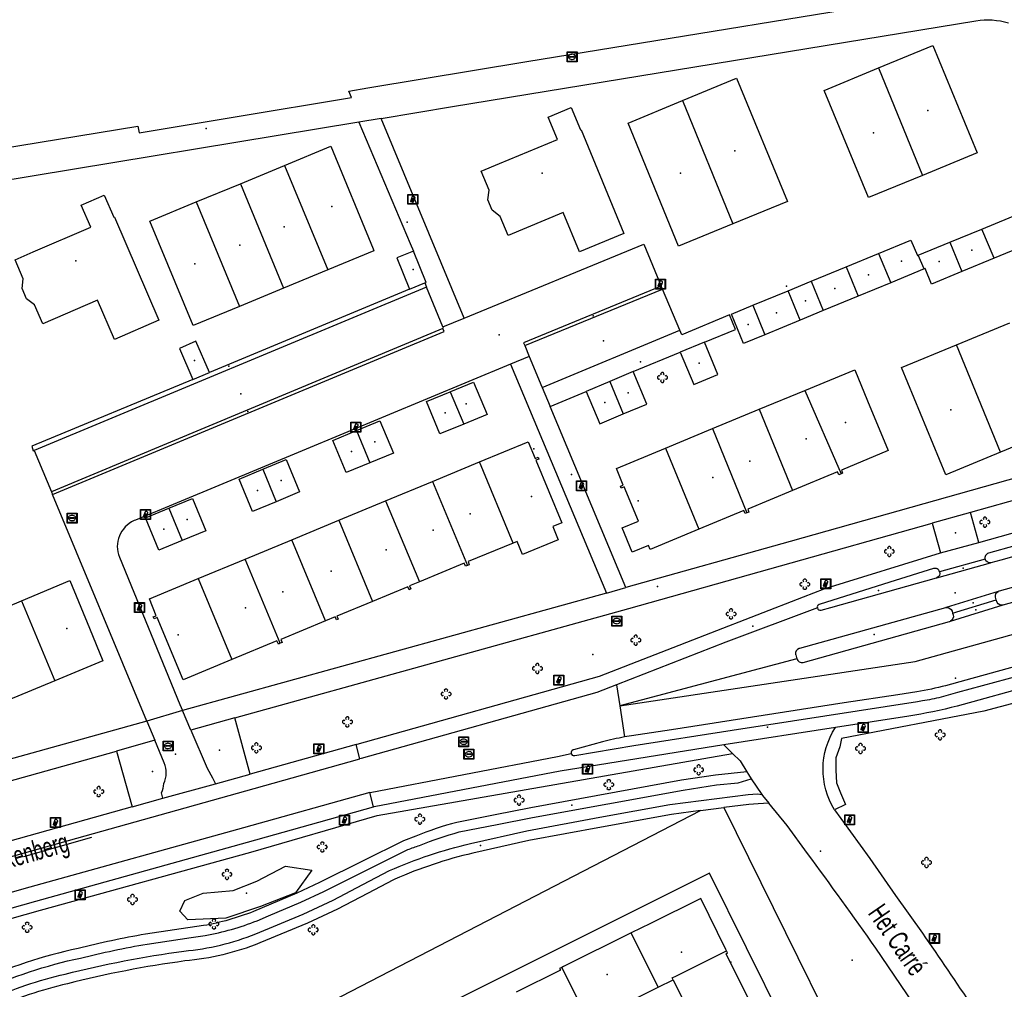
# Model space of a CAD drawing. Extents: x 172276 to 173295, y 451191 to 451841.
# Tile 12 of 15: x 172849 to 172948, y 451605 to 451702. Entities that reach past the tile are written whole.
import ezdxf
from ezdxf.enums import TextEntityAlignment as Align

# ---------------------------------------------------------------- set-up
doc = ezdxf.new("R2010")
doc.units = 0
doc.header["$LTSCALE"] = 0.001
for name, color, linetype in [('1', 1, 'CONTINUOUS'), ('1201', 242, 'CONTINUOUS'), ('2', 204, 'CONTINUOUS'), ('314', 1, 'CONTINUOUS'), ('316', 1, 'CONTINUOUS'), ('317', 1, 'CONTINUOUS'), ('320', 1, 'CONTINUOUS'), ('322', 1, 'CONTINUOUS'), ('324', 1, 'CONTINUOUS'), ('352', 1, 'CONTINUOUS'), ('357', 1, 'CONTINUOUS'), ('362', 1, 'CONTINUOUS'), ('363', 1, 'CONTINUOUS'), ('4', 1, 'CONTINUOUS'), ('401', 1, 'CONTINUOUS'), ('410', 1, 'CONTINUOUS'), ('479', 1, 'CONTINUOUS'), ('482', 1, 'CONTINUOUS'), ('5', 1, 'CONTINUOUS'), ('601', 1, 'CONTINUOUS'), ('603', 1, 'CONTINUOUS'), ('861', 255, 'CONTINUOUS'), ('885', 168, 'CONTINUOUS'), ('970', 1, 'CONTINUOUS')]:
    doc.layers.add(name, color=color, linetype=linetype)

# ---------------------------------------------------------------- blocks, each defined once
blk = doc.blocks.new('Boom', base_point=(172275.558, 451190.741115))
at = {"layer": '970'}
for points in [[(172275.308, 451190.866115), (172275.183, 451190.928615), (172275.058, 451190.803615), (172275.058, 451190.678615), (172275.183, 451190.553615), (172275.308, 451190.616115)], [(172275.683, 451190.991115), (172275.7455, 451191.116115), (172275.6205, 451191.241115), (172275.4955, 451191.241115), (172275.3705, 451191.116115), (172275.433, 451190.991115)], [(172275.433, 451190.491115), (172275.3705, 451190.366115), (172275.4955, 451190.241115), (172275.6205, 451190.241115), (172275.7455, 451190.366115), (172275.683, 451190.491115)], [(172275.808, 451190.616115), (172275.933, 451190.553615), (172276.058, 451190.678615), (172276.058, 451190.803615), (172275.933, 451190.928615), (172275.808, 451190.866115)]]:
    blk.add_lwpolyline(points, dxfattribs=at)
blk = doc.blocks.new('IMG-Lichtcel', base_point=(172275.558, 451190.741115))
at = {"layer": '861'}
blk.add_lwpolyline([(172275.058, 451191.241115), (172276.058, 451191.241115), (172276.058, 451190.241115), (172275.058, 451190.241115)], close=True, dxfattribs=at)
for points in [[(172275.116246, 451191.204829), (172275.995811, 451191.204829, -0.414214), (172276.017411, 451191.18323), (172276.017411, 451190.304126, -0.414214), (172275.995811, 451190.282526), (172275.116246, 451190.282526, -0.414214), (172275.094646, 451190.304126), (172275.094646, 451191.18323, -0.414214), (172275.116246, 451191.204829)], [(172275.576504, 451191.056399, 0.241315), (172275.503549, 451191.029279)], [(172275.744422, 451190.997348, 0.17849), (172275.576504, 451191.056399)], [(172275.785474, 451190.923551, 0.209406), (172275.744422, 451190.997348)]]:
    blk.add_lwpolyline(points, format="xyb", dxfattribs=at)
blk.add_lwpolyline([(172275.503549, 451191.029279), (172275.315617, 451190.52816), (172275.367833, 451190.508578), (172275.497856, 451190.855282), (172275.558774, 451190.832436), (172275.430713, 451190.490964), (172275.486124, 451190.470183), (172275.615593, 451190.815412), (172275.678971, 451190.791644), (172275.549141, 451190.445454), (172275.599144, 451190.426702), (172275.785474, 451190.923551)], dxfattribs=at)
blk = doc.blocks.new('IMG-Inspectie_of_rioolput', base_point=(172284.625957, 451203.642714))
at = {"layer": '885'}
blk.add_lwpolyline([(172284.125957, 451204.142714), (172285.125957, 451204.142714), (172285.125957, 451203.142714), (172284.125957, 451203.142714)], close=True, dxfattribs=at)
for points in [[(172284.184203, 451204.106428), (172285.063768, 451204.106428, -0.414214), (172285.085368, 451204.084828), (172285.085368, 451203.205724, -0.414214), (172285.063768, 451203.184125), (172284.184203, 451203.184125, -0.414214), (172284.162603, 451203.205724), (172284.162603, 451204.084828, -0.414214), (172284.184203, 451204.106428)], [(172284.281224, 451203.747662, 0.380426), (172284.349931, 451203.462449)], [(172284.61789, 451203.909185, 0.240218), (172284.281224, 451203.747662)], [(172284.349931, 451203.462449, 0.148452), (172284.638372, 451203.385575)], [(172284.432005, 451203.687351, 0.853344), (172284.432005, 451203.610458)], [(172284.957186, 451203.753367, 0.240191), (172284.61789, 451203.909185)], [(172284.638372, 451203.385575, 0.131742), (172284.893303, 451203.467035)], [(172284.810858, 451203.610458, 0.849746), (172284.810858, 451203.687351)], [(172284.893303, 451203.467035, 0.380426), (172284.957186, 451203.753367)]]:
    blk.add_lwpolyline(points, format="xyb", dxfattribs=at)
for points in [[(172284.432005, 451203.687351), (172284.810858, 451203.687351)], [(172284.810858, 451203.610458), (172284.432005, 451203.610458)]]:
    blk.add_lwpolyline(points, dxfattribs=at)

msp = doc.modelspace()

# ---------------------------------------------------------------- linework, layer by layer
at = {"layer": '1'}
for points in [[(172899.564, 451698.097), (172944.402, 451705.434)], [(172883.565, 451695.429), (172899.564, 451698.097)], [(172881.642, 451695.108), (172883.565, 451695.429)], [(172870.227, 451692.525), (172881.916, 451694.462)], [(172881.916, 451694.462), (172881.642, 451695.108)], [(172860.569, 451690.925), (172870.227, 451692.525)], [(172816.465, 451684.396), (172860.444, 451691.599)], [(172860.444, 451691.599), (172860.569, 451690.925)], [(172887.764, 451675.2), (172867.637, 451666.853)], [(172865.986, 451666.136), (172849.789, 451659.451)], [(172849.789, 451659.451), (172849.925, 451658.958)], [(172849.925, 451658.958), (172850.043, 451659.007)]]:
    msp.add_lwpolyline(points, dxfattribs=at)
at = {"layer": '1201'}
msp.add_lwpolyline([(172849.003869, 451618.214327), (172855.808869, 451620.135327)], dxfattribs=at)
at = {"layer": '2'}
for points in [[(172934.898958, 451697.43735), (172940.364, 451699.696)], [(172940.364, 451699.696), (172944.822, 451688.923)], [(172929.454, 451695.187), (172934.898958, 451697.43735)], [(172934.898958, 451697.43735), (172939.315023, 451686.64566)], [(172915.19953, 451694.1791), (172920.61, 451696.427)], [(172920.61, 451696.427), (172925.758, 451684.011)], [(172933.904, 451684.408), (172929.454, 451695.187)], [(172901.688989, 451692.504634), (172903.998, 451693.463)], [(172903.998, 451693.463), (172904.928, 451691.214)], [(172909.726, 451691.905), (172915.19953, 451694.1791)], [(172915.19953, 451694.1791), (172920.270269, 451681.768905)], [(172902.620961, 451690.257277), (172901.688989, 451692.504634)], [(172914.783, 451679.527), (172909.726, 451691.905)], [(172896.804, 451687.845), (172902.620961, 451690.257277)], [(172904.928, 451691.214), (172904.999, 451691.238)], [(172904.999, 451691.238), (172909.316, 451680.81)], [(172875.189, 451687.645), (172879.85, 451689.574)], [(172879.85, 451689.574), (172884.100295, 451679.273699)], [(172944.822, 451688.923), (172939.315023, 451686.64566)], [(172870.754, 451685.81), (172875.189, 451687.645)], [(172875.189, 451687.645), (172879.535, 451677.141)], [(172894.972, 451687.082), (172896.804, 451687.845)], [(172895.752, 451685.166), (172894.972, 451687.082)], [(172939.315023, 451686.64566), (172933.904, 451684.408)], [(172866.318, 451683.974), (172870.754, 451685.81)], [(172870.754, 451685.81), (172875.1, 451675.306)], [(172854.758047, 451683.658441), (172857.053, 451684.65)], [(172857.053, 451684.65), (172858.047, 451682.431)], [(172895.64, 451684.185), (172895.752, 451685.166)], [(172855.707966, 451681.43272), (172854.758047, 451683.658441)], [(172861.657, 451682.045), (172866.318, 451683.974)], [(172866.318, 451683.974), (172870.665, 451673.47)], [(172896.062, 451683.154), (172895.64, 451684.185)], [(172925.758, 451684.011), (172920.270269, 451681.768905)], [(172945.302, 451681.257), (172950.793, 451683.522)], [(172858.047, 451682.431), (172858.086, 451682.45)], [(172858.086, 451682.45), (172862.557, 451672.083)], [(172896.862, 451682.512), (172896.062, 451683.154)], [(172897.657, 451680.621), (172896.862, 451682.512)], [(172903.193, 451682.91), (172897.657, 451680.621)], [(172904.831, 451678.954), (172903.193, 451682.91)], [(172849.94, 451678.971), (172855.707966, 451681.43272)], [(172866.01, 451671.545), (172861.657, 451682.045)], [(172920.270269, 451681.768905), (172914.783, 451679.527)], [(172909.316, 451680.81), (172904.831, 451678.954)], [(172942.066, 451679.923), (172945.302, 451681.257)], [(172946.515184, 451678.31483), (172945.302, 451681.257)], [(172952.004, 451680.582), (172946.515184, 451678.31483)], [(172934.901, 451678.812), (172938.145, 451680.152)], [(172938.145, 451680.152), (172938.819, 451678.584)], [(172938.900593, 451678.617647), (172942.066, 451679.923)], [(172942.066, 451679.923), (172943.280113, 451676.978575)], [(172848.126, 451678.156), (172849.94, 451678.971)], [(172884.186, 451679.066), (172879.535, 451677.141)], [(172884.100295, 451679.273699), (172884.186, 451679.066)], [(172888.141, 451679.036), (172886.478, 451678.348)], [(172889.427, 451675.889), (172888.141, 451679.036)], [(172931.655621, 451677.472066), (172934.901, 451678.812)], [(172934.901, 451678.812), (172936.124477, 451675.849267)], [(172938.819, 451678.584), (172938.900593, 451678.617647)], [(172939.497166, 451677.239847), (172938.900593, 451678.617647)], [(172848.931, 451676.26), (172848.126, 451678.156)], [(172886.478, 451678.348), (172887.764, 451675.2)], [(172928.126201, 451676.014513), (172931.655621, 451677.472066)], [(172931.655621, 451677.472066), (172932.865729, 451674.505665)], [(172946.515184, 451678.31483), (172943.280113, 451676.978575)], [(172879.535, 451677.141), (172875.1, 451675.306)], [(172939.497166, 451677.239847), (172936.124477, 451675.849267)], [(172939.58, 451677.274), (172939.497166, 451677.239847)], [(172940.221, 451675.715), (172939.58, 451677.274)], [(172943.280113, 451676.978575), (172940.221, 451675.715)], [(172848.82, 451675.275), (172848.931, 451676.26)], [(172887.764, 451675.2), (172889.298527, 451675.835772)], [(172889.298527, 451675.835772), (172889.427, 451675.889)], [(172925.806235, 451675.056432), (172928.126201, 451676.014513)], [(172928.126201, 451676.014513), (172929.348402, 451673.055449)], [(172936.124477, 451675.849267), (172932.865729, 451674.505665)], [(172849.263, 451674.248), (172848.82, 451675.275)], [(172875.1, 451675.306), (172870.665, 451673.47)], [(172922.266207, 451673.594498), (172925.806235, 451675.056432)], [(172927.027741, 451672.098626), (172925.806235, 451675.056432)], [(172932.865729, 451674.505665), (172929.348402, 451673.055449)], [(172850.065, 451673.646), (172849.263, 451674.248)], [(172850.896, 451671.737), (172850.065, 451673.646)], [(172856.38, 451674.116), (172850.896, 451671.737)], [(172858.103, 451670.151), (172856.38, 451674.116)], [(172870.665, 451673.47), (172866.01, 451671.545)], [(172920.122, 451672.709), (172922.266207, 451673.594498)], [(172922.266207, 451673.594498), (172923.486, 451670.638)], [(172921.329, 451669.749), (172920.122, 451672.709)], [(172929.348402, 451673.055449), (172927.027741, 451672.098626)], [(172862.557, 451672.083), (172858.103, 451670.151)], [(172927.027741, 451672.098626), (172923.486, 451670.638)], [(172942.728239, 451669.614862), (172948.116, 451671.842)], [(172923.486, 451670.638), (172921.329, 451669.749)], [(172866.285, 451669.983), (172864.634, 451669.267)], [(172867.637, 451666.853), (172866.285, 451669.983)], [(172917.407, 451669.894), (172914.972, 451668.895)], [(172918.758, 451666.628), (172917.407, 451669.894)], [(172937.196, 451667.328), (172942.728239, 451669.614862)], [(172947.160344, 451658.831507), (172942.728239, 451669.614862)], [(172864.634, 451669.267), (172865.986, 451666.136)], [(172914.972, 451668.895), (172916.32, 451665.636)], [(172865.986, 451666.136), (172867.637, 451666.853)], [(172910.244, 451666.933), (172907.882372, 451665.932098)], [(172911.596, 451663.671), (172910.244, 451666.933)], [(172916.32, 451665.636), (172918.758, 451666.628)], [(172927.483, 451665.039), (172932.512, 451667.122)], [(172932.512, 451667.122), (172933.805254, 451664.005388)], [(172941.655, 451656.549), (172937.196, 451667.328)], [(172891.905757, 451664.927979), (172894.198, 451665.883)], [(172894.198, 451665.883), (172895.56, 451662.625)], [(172907.882372, 451665.932098), (172905.525, 451664.933)], [(172907.882372, 451665.932098), (172909.224329, 451662.672587)], [(172889.472, 451663.914), (172891.850849, 451664.905241)], [(172891.850849, 451664.905241), (172891.905757, 451664.927979)], [(172891.850849, 451664.905241), (172893.202241, 451661.651349)], [(172905.525, 451664.933), (172906.876, 451661.684)], [(172922.915, 451663.147), (172927.483, 451665.039)], [(172927.483, 451665.039), (172931.132, 451656.653)], [(172890.821, 451660.668), (172889.472, 451663.914)], [(172909.224329, 451662.672587), (172911.596, 451663.671)], [(172933.805254, 451664.005388), (172935.886, 451658.991)], [(172895.56, 451662.625), (172893.202241, 451661.651349)], [(172906.876, 451661.684), (172909.224329, 451662.672587)], [(172918.203, 451661.196), (172922.915, 451663.147)], [(172922.915, 451663.147), (172926.263, 451654.99)], [(172882.427497, 451661.007249), (172884.786, 451661.99)], [(172884.786, 451661.99), (172886.133, 451658.729)], [(172893.202241, 451661.651349), (172890.821, 451660.668)], [(172880.051, 451660.017), (172882.427497, 451661.007249)], [(172882.427497, 451661.007249), (172883.776331, 451657.757142)], [(172913.491, 451659.245), (172918.203, 451661.196)], [(172918.203, 451661.196), (172921.675, 451652.737)], [(172952.574, 451661.076), (172947.160344, 451658.831507)], [(172881.402, 451656.778), (172880.051, 451660.017)], [(172894.781, 451657.85), (172899.677, 451659.879)], [(172899.677, 451659.879), (172900.386, 451658.202)], [(172886.133, 451658.729), (172883.776331, 451657.757142)], [(172908.561, 451657.203), (172913.491, 451659.245)], [(172913.491, 451659.245), (172916.839, 451651.088)], [(172935.886, 451658.991), (172931.171, 451657.027)], [(172947.160344, 451658.831507), (172941.655, 451656.549)], [(172872.995912, 451657.120328), (172875.349, 451658.11)], [(172875.349, 451658.11), (172876.694, 451654.834)], [(172883.776331, 451657.757142), (172881.402, 451656.778)], [(172890.069, 451655.898), (172894.781, 451657.85)], [(172898.172, 451649.7), (172894.781, 451657.85)], [(172900.386, 451658.202), (172900.69, 451658.321)], [(172900.764, 451658.146), (172900.461, 451658.022)], [(172900.461, 451658.022), (172903.059, 451651.729)], [(172900.69, 451658.321), (172900.764, 451658.146)], [(172870.627, 451656.124), (172872.995912, 451657.120328)], [(172872.995912, 451657.120328), (172874.348696, 451653.857452)], [(172909.246, 451655.53), (172908.561, 451657.203)], [(172930.784, 451656.863), (172926.263, 451654.99)], [(172930.912, 451656.557), (172930.784, 451656.863)], [(172931.132, 451656.653), (172930.912, 451656.557)], [(172931.289, 451656.721), (172931.132, 451656.653)], [(172931.171, 451657.027), (172931.289, 451656.721)], [(172871.97, 451652.867), (172870.627, 451656.124)], [(172885.358, 451653.946), (172890.069, 451655.898)], [(172890.069, 451655.898), (172893.585, 451647.449)], [(172876.694, 451654.834), (172874.348696, 451653.857452)], [(172908.953, 451655.404), (172909.246, 451655.53)], [(172909.028, 451655.218), (172908.953, 451655.404)], [(172909.328, 451655.346), (172909.028, 451655.218)], [(172910.767, 451651.896), (172909.328, 451655.346)], [(172926.263, 451654.99), (172921.752, 451653.121)], [(172863.571989, 451653.218467), (172865.94, 451654.193)], [(172865.94, 451654.193), (172867.27, 451650.94)], [(172874.348696, 451653.857452), (172871.97, 451652.867)], [(172880.646, 451651.993), (172885.358, 451653.946)], [(172885.358, 451653.946), (172888.75, 451645.794)], [(172861.209, 451652.246), (172863.571989, 451653.218467)], [(172863.571989, 451653.218467), (172864.910158, 451649.971296)], [(172921.355, 451652.958), (172916.839, 451651.088)], [(172921.485, 451652.659), (172921.355, 451652.958)], [(172921.675, 451652.737), (172921.485, 451652.659)], [(172921.865, 451652.815), (172921.675, 451652.737)], [(172921.752, 451653.121), (172921.865, 451652.815)], [(172862.544, 451649), (172861.209, 451652.246)], [(172875.935, 451650.041), (172880.646, 451651.993)], [(172880.646, 451651.993), (172884.04, 451643.837)], [(172903.059, 451651.729), (172902.15, 451651.36)], [(172909.138, 451651.225), (172910.767, 451651.896)], [(172867.27, 451650.94), (172864.910158, 451649.971296)], [(172902.15, 451651.36), (172902.698, 451650.032)], [(172910.139, 451648.79), (172909.138, 451651.225)], [(172916.839, 451651.088), (172911.942, 451649.06)], [(172864.910158, 451649.971296), (172862.544, 451649)], [(172871.223, 451648.089), (172875.935, 451650.041)], [(172879.324, 451641.895), (172875.935, 451650.041)], [(172898.172, 451649.7), (172893.647, 451647.832)], [(172898.573, 451649.866), (172898.172, 451649.7)], [(172899.12, 451648.557), (172898.573, 451649.866)], [(172902.698, 451650.032), (172899.12, 451648.557)], [(172911.775, 451649.47), (172910.139, 451648.79)], [(172911.942, 451649.06), (172911.775, 451649.47)], [(172866.512, 451646.137), (172871.223, 451648.089)], [(172874.745, 451639.625), (172871.223, 451648.089)], [(172893.647, 451647.832), (172893.768, 451647.52)], [(172893.257, 451647.665), (172888.75, 451645.794)], [(172893.369, 451647.365), (172893.257, 451647.665)], [(172893.585, 451647.449), (172893.369, 451647.365)], [(172893.768, 451647.52), (172893.585, 451647.449)], [(172848.756755, 451643.898171), (172853.621, 451645.952)], [(172853.621, 451645.952), (172855.595, 451641.141)], [(172861.606, 451644.104), (172866.512, 451646.137)], [(172866.512, 451646.137), (172869.9, 451637.992)], [(172888.75, 451645.794), (172887.769, 451645.387)], [(172887.601, 451645.312), (172884.04, 451643.837)], [(172887.736, 451645.016), (172887.601, 451645.312)], [(172887.899, 451645.089), (172887.736, 451645.016)], [(172887.769, 451645.387), (172887.899, 451645.089)], [(172844.073771, 451641.920876), (172848.756755, 451643.898171)], [(172848.756755, 451643.898171), (172852.092725, 451635.864522)], [(172862.297, 451642.403), (172861.606, 451644.104)], [(172884.04, 451643.837), (172880.467, 451642.356)], [(172862.002, 451642.278), (172862.297, 451642.403)], [(172862.083, 451642.095), (172862.002, 451642.278)], [(172862.387, 451642.223), (172862.083, 451642.095)], [(172864.996, 451635.957), (172862.387, 451642.223)], [(172879.324, 451641.895), (172874.822, 451640.026)], [(172880.284, 451642.293), (172879.324, 451641.895)], [(172880.411, 451641.972), (172880.284, 451642.293)], [(172880.585, 451642.047), (172880.411, 451641.972)], [(172880.467, 451642.356), (172880.585, 451642.047)], [(172855.595, 451641.141), (172856.934, 451637.875)], [(172874.416, 451639.866), (172869.9, 451637.992)], [(172874.582, 451639.549), (172874.416, 451639.866)], [(172874.822, 451640.026), (172874.943, 451639.717)], [(172874.745, 451639.625), (172874.582, 451639.549)], [(172874.943, 451639.717), (172874.745, 451639.625)], [(172856.934, 451637.875), (172852.092725, 451635.864522)], [(172869.9, 451637.992), (172864.996, 451635.957)], [(172852.092725, 451635.864522), (172847.410656, 451633.920159)], [(172917.05, 451613.99), (172911.99, 451611.484)], [(172919.558, 451608.864), (172917.05, 451613.99)], [(172911.99, 451611.484), (172910.045, 451610.521)], [(172910.045, 451610.521), (172903.222, 451607.142)], [(172912.752, 451605.062), (172910.045, 451610.521)], [(172914.597935, 451606.224957), (172919.625, 451608.727)], [(172919.625, 451608.727), (172919.558, 451608.864)], [(172919.579, 451608.425), (172919.731, 451608.511)], [(172922.804, 451601.957), (172919.579, 451608.425)], [(172919.731, 451608.511), (172919.625, 451608.727)], [(172903.222, 451607.142), (172903.061, 451607.062)], [(172902.931, 451606.772), (172898.486, 451604.568)], [(172903.061, 451607.062), (172902.846, 451606.956)], [(172902.846, 451606.956), (172902.931, 451606.772)], [(172905.813, 451601.58), (172903.061, 451607.062)], [(172914.156, 451606.005), (172914.597935, 451606.224957)], [(172912.752, 451605.062), (172914.251, 451605.814)], [(172914.251, 451605.814), (172914.156, 451606.005)], [(172914.251, 451605.814), (172917.483, 451599.318)], [(172905.961, 451601.654), (172912.752, 451605.062)]]:
    msp.add_lwpolyline(points, dxfattribs=at)
at = {"layer": '314'}
for p in [(172867.317562, 451691.365309), (172906.208529, 451672.523092), (172896.755665, 451670.636938), (172942.602751, 451644.694898), (172942.653609, 451636.134152), (172929.078919, 451618.753281)]:
    msp.add_point(p, dxfattribs=at)
at = {"layer": '316'}
for p in [(172922.279698, 451641.360288), (172923.733678, 451631.191952)]:
    msp.add_point(p, dxfattribs=at)
at = {"layer": '317'}
for p in [(172887.518527, 451681.941829), (172910.966338, 451667.917751), (172904.033758, 451656.597613), (172912.686798, 451645.322938)]:
    msp.add_point(p, dxfattribs=at)
at = {"layer": '320'}
for p in [(172907.251441, 451670.027488), (172870.786261, 451664.678846)]:
    msp.add_point(p, dxfattribs=at)
at = {"layer": '322'}
msp.add_point((172864.248799, 451628.48117), dxfattribs=at)
at = {"layer": '324'}
msp.add_point((172871.505578, 451662.918405), dxfattribs=at)
at = {"layer": '352'}
msp.add_point((172934.475824, 451640.52567), dxfattribs=at)
at = {"layer": '357'}
msp.add_point((172934.915333, 451644.934541), dxfattribs=at)
at = {"layer": '362'}
for p in [(172943.395021, 451647.169004), (172944.417317, 451643.70036), (172944.693064, 451642.981323)]:
    msp.add_point(p, dxfattribs=at)
at = {"layer": '363'}
for p in [(172942.633911, 451650.744254), (172868.662938, 451628.893942), (172861.914493, 451626.758638)]:
    msp.add_point(p, dxfattribs=at)
at = {"layer": '4'}
for points in [[(172892.085, 451693.557), (172944.695, 451702.192)], [(172884.891, 451692.37), (172892.085, 451693.557)], [(172884.891, 451692.37), (172882.662, 451692.002)], [(172893.265, 451672.311), (172884.891, 451692.37)], [(172882.662, 451692.002), (172845.734, 451685.91)], [(172882.662, 451692.002), (172887.812794, 451679.812696)], [(172887.812794, 451679.812696), (172888.141, 451679.036)], [(172893.265, 451672.311), (172911.299, 451679.719)], [(172911.299, 451679.719), (172913.064, 451675.526)], [(172889.478, 451675.411), (172850.043, 451659.007)], [(172889.298527, 451675.835772), (172889.478, 451675.411)], [(172891.116, 451671.428), (172889.478, 451675.411)], [(172913.064, 451675.526), (172899.225, 451669.824)], [(172913.197, 451675.21), (172913.064, 451675.526)], [(172899.362, 451669.538), (172913.197, 451675.21)], [(172914.935, 451671.081), (172913.197, 451675.21)], [(172919.938, 451672.638), (172915.139, 451670.618)], [(172920.52, 451671.171), (172919.938, 451672.638)], [(172891.116, 451671.428), (172893.265, 451672.311)], [(172891.122, 451671.269), (172851.77, 451654.855)], [(172851.884, 451654.582), (172891.24, 451670.965)], [(172891.172693, 451671.290144), (172891.116, 451671.428)], [(172891.122, 451671.269), (172891.172693, 451671.290144)], [(172891.24, 451670.965), (172891.122, 451671.269)], [(172901.082565, 451665.347234), (172914.935, 451671.081)], [(172915.139, 451670.618), (172914.935, 451671.081)], [(172917.407, 451669.894), (172920.52, 451671.171)], [(172899.225, 451669.824), (172899.362, 451669.538)], [(172899.362, 451669.538), (172899.793, 451668.452)], [(172910.244, 451666.933), (172914.972, 451668.895)], [(172897.917, 451667.673), (172860.199, 451652.004)], [(172899.793, 451668.452), (172897.917, 451667.673)], [(172897.917, 451667.673), (172907.542, 451644.681)], [(172899.793, 451668.452), (172901.060906, 451665.397811)], [(172901.060906, 451665.397811), (172901.082565, 451665.347234)], [(172901.082565, 451665.347234), (172901.901, 451663.436)], [(172901.901, 451663.436), (172905.525, 451664.933)], [(172909.498, 451645.224), (172901.901, 451663.436)], [(172850.043, 451659.007), (172851.77, 451654.855)], [(172956.345, 451658.393), (172926.021, 451649.854)], [(172959.436, 451657.058), (172944.137, 451652.785)], [(172851.77, 451654.855), (172851.884, 451654.582)], [(172861.359609, 451631.810816), (172851.884, 451654.582)], [(172944.137, 451652.785), (172940.285, 451651.705)], [(172944.978, 451649.772), (172944.137, 451652.785)], [(172944.978, 451649.772), (172956.558, 451653)], [(172860.199, 451652.004), (172860.073307, 451651.951784)], [(172909.787, 451643.113), (172940.285, 451651.705)], [(172940.285, 451651.705), (172941.127, 451648.709)], [(172962.138, 451652.191), (172947.189, 451647.998)], [(172956.559, 451651.649), (172945.96, 451648.687)], [(172926.021, 451649.854), (172909.498, 451645.224)], [(172941.127, 451648.709), (172944.978, 451649.772)], [(172929.653, 451645.166), (172941.127, 451648.709)], [(172961.733705, 451648.968196), (172947.020755, 451644.873252)], [(172858.591, 451648.279), (172864.678, 451633.491)], [(172938.569587, 451637.789663), (172974.974534, 451647.920451)], [(172940.756279, 451646.215636), (172946.140887, 451647.717574)], [(172945.619, 451648.066), (172941.047, 451646.808)], [(172947.189, 451647.998), (172946.202303, 451647.727572)], [(172940.431, 451647.13), (172936.025, 451645.759)], [(172947.445, 451643.479), (172962.141, 451647.579)], [(172936.025, 451645.759), (172928.932237, 451643.533032)], [(172930.092, 451643.226), (172940.717935, 451646.202783)], [(172940.717935, 451646.202783), (172940.737241, 451646.208809)], [(172940.737241, 451646.208809), (172940.756279, 451646.215636)], [(172907.542, 451644.681), (172909.498, 451645.224)], [(172927.363, 451644.296), (172929.429414, 451645.094201)], [(172929.429414, 451645.094201), (172929.653, 451645.166)], [(172946.93817, 451644.840433), (172941.702868, 451643.21803)], [(172907.542, 451644.681), (172864.945428, 451632.860326)], [(172918.038, 451640.694), (172927.363, 451644.296)], [(172942.345416, 451642.671327), (172946.735811, 451644.011844)], [(172946.735811, 451644.011844), (172946.667412, 451644.255758)], [(172946.814228, 451643.732207), (172946.735811, 451644.011844)], [(172870.211, 451632.128), (172909.787, 451643.113)], [(172928.751, 451643.176), (172919.551867, 451639.744525)], [(172941.635, 451643.204), (172926.947, 451639.116)], [(172929.121, 451642.971), (172930.092, 451643.226)], [(172941.668709, 451643.212106), (172941.635, 451643.204)], [(172941.702868, 451643.21803), (172941.668709, 451643.212106)], [(172942.122, 451641.844), (172947.445, 451643.479)], [(172942.293209, 451642.843611), (172942.345416, 451642.671327)], [(172927.31278, 451637.705453), (172942.045033, 451641.815567)], [(172942.345416, 451642.671327), (172942.404, 451642.478)], [(172963.441, 451641.398), (172943.682, 451635.928)], [(172906.855, 451636.33), (172918.038, 451640.694)], [(172919.551867, 451639.744525), (172908.570908, 451635.456723)], [(172926.947, 451639.116), (172926.922755, 451639.109252)], [(172926.688387, 451638.067489), (172908.899511, 451633.328401)], [(172926.569412, 451638.491758), (172926.58, 451638.454)], [(172926.58, 451638.454), (172926.688387, 451638.067489)], [(172908.899511, 451633.328401), (172938.569587, 451637.789663)], [(172942.883, 451634.702), (172951.565, 451637.072)], [(172882.49, 451629.493), (172906.855, 451636.33)], [(172943.682, 451635.928), (172941.646773, 451635.364576)], [(172908.570908, 451635.456723), (172906.572974, 451634.676577)], [(172908.570908, 451635.456723), (172908.899511, 451633.328401)], [(172950.554, 451635.444), (172942.794, 451633.326)], [(172906.572974, 451634.676577), (172882.881346, 451628.042921)], [(172936.837, 451634.46), (172931.446145, 451633.642558)], [(172938.76318, 451634.752076), (172936.837, 451634.46)], [(172938.825, 451633.788), (172939.329254, 451633.866481)], [(172941.226116, 451634.249706), (172942.883, 451634.702)], [(172864.945428, 451632.860326), (172861.359609, 451631.810816)], [(172864.678, 451633.491), (172864.945428, 451632.860326)], [(172865.777745, 451630.897474), (172864.945428, 451632.860326)], [(172908.899511, 451633.328401), (172909.380391, 451630.213795)], [(172931.446145, 451633.642558), (172914.078506, 451630.943934)], [(172920.192, 451630.888), (172938.825, 451633.788)], [(172870.211, 451632.128), (172865.777745, 451630.897474)], [(172871.745, 451626.492), (172870.211, 451632.128)], [(172937.932, 451632.298), (172930.572057, 451631.166554)], [(172861.359609, 451631.810816), (172831.925, 451623.639)], [(172861.359609, 451631.810816), (172862.160536, 451629.886078)], [(172865.777745, 451630.897474), (172867.402, 451627.067)], [(172914.078506, 451630.943934), (172910.081, 451630.329)], [(172910.298, 451629.356), (172920.192, 451630.888)], [(172930.572057, 451631.166554), (172919.358433, 451629.429418)], [(172862.160536, 451629.886078), (172858.288, 451628.803)], [(172863.106, 451627.614), (172862.160536, 451629.886078)], [(172910.081, 451630.329), (172909.380391, 451630.213795)], [(172882.401, 451629.468), (172871.745, 451626.492)], [(172882.401, 451629.468), (172882.49, 451629.493)], [(172882.766, 451628.011), (172882.401, 451629.468)], [(172919.358433, 451629.429418), (172902.91, 451626.763)], [(172904.235, 451628.929), (172904.198863, 451628.919169)], [(172907.139, 451629.719), (172904.235, 451628.929)], [(172904.374, 451628.35), (172910.298, 451629.356)], [(172919.358433, 451629.429418), (172920.224008, 451628.56983)], [(172819.805, 451618.04), (172858.288, 451628.803)], [(172858.288, 451628.803), (172859.868, 451623.191)], [(172872.148497, 451625.047289), (172882.766, 451628.011)], [(172882.881346, 451628.042921), (172882.766, 451628.011)], [(172883.808269, 451624.651366), (172902.629737, 451628.236585)], [(172902.629737, 451628.236585), (172904.005, 451628.569)], [(172904.315187, 451628.340013), (172904.374, 451628.35)], [(172920.224008, 451628.56983), (172920.987483, 451627.811636)], [(172867.402, 451627.067), (172867.954, 451626.123)], [(172920.987483, 451627.811636), (172921.672529, 451626.708129)], [(172867.954, 451626.123), (172868.271, 451625.521)], [(172868.271, 451625.521), (172871.745, 451626.492)], [(172902.91, 451626.763), (172884.213, 451623.207)], [(172920.80757, 451625.614373), (172922.10573, 451626.010308)], [(172921.672529, 451626.708129), (172921.839038, 451626.439907)], [(172921.839038, 451626.439907), (172922.10573, 451626.010308)], [(172922.10573, 451626.010308), (172923.15709, 451624.433845)], [(172792.808844, 451602.836666), (172872.148497, 451625.047289)], [(172862.973, 451624.061), (172868.271, 451625.521)], [(172915.2536, 451624.878428), (172918.62567, 451625.391046)], [(172918.62567, 451625.391046), (172920.80757, 451625.614373)], [(172859.868, 451623.191), (172862.973, 451624.061)], [(172862.973, 451624.061), (172862.814, 451624.617)], [(172883.775, 451624.642), (172871.060064, 451621.079146)], [(172883.775, 451624.642), (172883.808269, 451624.651366)], [(172884.144, 451623.188), (172883.775, 451624.642)], [(172900.133886, 451622.121561), (172915.2536, 451624.878428)], [(172913.932174, 451623.419333), (172921.784767, 451624.442255)], [(172921.784767, 451624.442255), (172922.750356, 451624.493017)], [(172922.750356, 451624.493017), (172923.15709, 451624.433845)], [(172923.15709, 451624.433845), (172923.227549, 451624.347721)], [(172923.227549, 451624.347721), (172923.879362, 451623.550988)], [(172859.868, 451623.191), (172792.404, 451604.281)], [(172871.462, 451619.634), (172884.144, 451623.188)], [(172884.213, 451623.207), (172884.144, 451623.188)], [(172906.892016, 451622.151428), (172913.932174, 451623.419333)], [(172925.717121, 451621.304634), (172923.879362, 451623.550988)], [(172896.551819, 451621.414797), (172900.133886, 451622.121561)], [(172899.563059, 451620.794785), (172906.892016, 451622.151428)], [(172930.483949, 451622.889392), (172931.11836, 451622.009442)], [(172931.11836, 451622.009442), (172934.012428, 451617.995262)], [(172871.060064, 451621.079146), (172849.600398, 451615.110044)], [(172892.76238, 451620.667117), (172896.551819, 451621.414797)], [(172927.766859, 451618.516449), (172925.717121, 451621.304634)], [(172893.886307, 451619.516966), (172899.563059, 451620.794785)], [(172850.202, 451613.721), (172871.462, 451619.634)], [(172883.55165, 451616.887119), (172887.585418, 451618.900282)], [(172934.012428, 451617.995262), (172936.624353, 451614.299936)], [(172879.127748, 451614.67925), (172883.55165, 451616.887119)], [(172883.060887, 451615.388931), (172885.738033, 451616.787253)], [(172849.600398, 451615.110044), (172829.559821, 451609.47852)], [(172880.084781, 451613.803), (172883.060887, 451615.388931)], [(172876.846531, 451613.619104), (172879.127748, 451614.67925)], [(172936.624353, 451614.299936), (172939.309252, 451610.49992)], [(172829.964, 451608.034), (172850.202, 451613.721)], [(172873.579898, 451612.234439), (172876.846531, 451613.619104)], [(172877.07269, 451612.400517), (172880.084781, 451613.803)], [(172872.314517, 451610.445117), (172877.07269, 451612.400517)], [(172872.432919, 451611.748256), (172873.579898, 451612.234439)], [(172865.818266, 451610.068182), (172867.226184, 451610.276306)], [(172861.380319, 451609.412147), (172865.818266, 451610.068182)], [(172939.004134, 451602.540655), (172934.625566, 451609.008305)]]:
    msp.add_lwpolyline(points, dxfattribs=at)
for points in [[(172944.695, 451702.192, -0.115115), (172947.961, 451701.962)], [(172860.073307, 451651.951784, 0.40462), (172858.591, 451648.279)], [(172945.96, 451648.687, 0.421433), (172945.619, 451648.066)], [(172946.140887, 451647.717574, -0.357739), (172945.619, 451648.066)], [(172946.202303, 451647.727572, -0.03148), (172946.140887, 451647.717574)], [(172941.047, 451646.808, 0.421683), (172940.431, 451647.13)], [(172941.047, 451646.808, -0.393265), (172940.756279, 451646.215636)], [(172946.667412, 451644.255758, -0.349687), (172946.93817, 451644.840433)], [(172947.020755, 451644.873252, 0.043054), (172946.93817, 451644.840433)], [(172928.932237, 451643.533032, 0.390312), (172928.751, 451643.176)], [(172928.751, 451643.176, 0.419113), (172929.121, 451642.971)], [(172941.702868, 451643.21803, -0.367745), (172942.293209, 451642.843611)], [(172947.445, 451643.479, -0.337813), (172946.814228, 451643.732207)], [(172942.045033, 451641.815567, 0.038277), (172942.122, 451641.844)], [(172942.404, 451642.478, -0.376063), (172942.122, 451641.844)], [(172926.922755, 451639.109252, 0.396305), (172926.569412, 451638.491758)], [(172926.688387, 451638.067489, 0.401665), (172927.31278, 451637.705453)], [(172941.646773, 451635.364576, -0.017516), (172938.76318, 451634.752076)], [(172939.329254, 451633.866481, 0.017995), (172941.226116, 451634.249706)], [(172942.794, 451633.326, -0.02423), (172937.932, 451632.298)], [(172930.483949, 451622.889392, -0.290439), (172930.572057, 451631.166554)], [(172909.380391, 451630.213795, 0.020301), (172907.139, 451629.719)], [(172904.198863, 451628.919169, 0.388735), (172904.005, 451628.569)], [(172904.005, 451628.569, 0.365506), (172904.315187, 451628.340013)], [(172863.072, 451625.524, 0.205749), (172863.106, 451627.614)], [(172862.814, 451624.617, 0.105754), (172863.072, 451625.524)], [(172888.76895, 451619.311474, -0.034461), (172892.76238, 451620.667117)], [(172885.738033, 451616.787253, -0.045399), (172893.886307, 451619.516966)], [(172887.585418, 451618.900282, -0.01396), (172888.76895, 451619.311474)], [(172934.625566, 451609.008305, 0.004335), (172927.766859, 451618.516449)], [(172867.226184, 451610.276306, 0.050817), (172872.432919, 451611.748256)], [(172865.081581, 451608.701133, 0.075006), (172872.314517, 451610.445117)], [(172939.309252, 451610.49992, -0.010627), (172949.27138, 451595.496101)], [(172854.672765, 451608.00153, -0.017088), (172861.380319, 451609.412147)], [(172853.128224, 451606.391535, -0.028553), (172865.081581, 451608.701133)], [(172844.604873, 451604.667614, -0.054274), (172854.672765, 451608.00153)], [(172845.392111, 451603.786205, -0.047072), (172853.128224, 451606.391535)]]:
    msp.add_lwpolyline(points, format="xyb", dxfattribs=at)
at = {"layer": '401'}
for p in [(172925.645251, 451675.502164), (172900.259967, 451659.158889), (172920.044865, 451607.577754)]:
    msp.add_point(p, dxfattribs=at)
at = {"layer": '410'}
msp.add_point((172869.587154, 451667.459147), dxfattribs=at)
at = {"layer": '479'}
for p in [(172906.199813, 451638.496143), (172904.072869, 451623.370679), (172894.895125, 451619.323124), (172932.246742, 451607.779224)]:
    msp.add_point(p, dxfattribs=at)
at = {"layer": '482'}
msp.add_point((172871.375385, 451614.52242), dxfattribs=at)
at = {"layer": '5'}
for points in [[(172957.469014, 451635.97627), (172945.503406, 451632.810765)], [(172945.503406, 451632.810765), (172931.195325, 451630.056776)], [(172931.195325, 451630.056776), (172931.005395, 451629.233745)], [(172931.005395, 451629.233745), (172930.625534, 451628.125818)], [(172884.508221, 451622.332233), (172920.224008, 451628.56983)], [(172930.625534, 451628.125818), (172930.593879, 451626.891271)], [(172918.499537, 451626.38336), (172915.088729, 451625.864853)], [(172921.672529, 451626.708129), (172918.499537, 451626.38336)], [(172930.593879, 451626.891271), (172930.688844, 451625.593414)], [(172915.088729, 451625.864853), (172899.954507, 451623.105341)], [(172930.688844, 451625.593414), (172931.068705, 451624.612108)], [(172931.068705, 451624.612108), (172931.575186, 451623.440871)], [(172899.954507, 451623.105341), (172896.358245, 451622.395882)], [(172917.007633, 451622.81151), (172919.344695, 451623.115949)], [(172921.875738, 451623.445657), (172919.344695, 451623.115949)], [(172919.344695, 451623.115949), (172936.673209, 451588.03628)], [(172922.802854, 451623.494396), (172921.875738, 451623.445657)], [(172923.879362, 451623.550988), (172922.802854, 451623.494396)], [(172931.575186, 451623.440871), (172930.483949, 451622.889392)], [(172820.428673, 451572.913938), (172917.007633, 451622.81151)], [(172871.816668, 451618.628843), (172884.508221, 451622.332233)], [(172896.358245, 451622.395882), (172892.506878, 451621.633925)], [(172914.085474, 451622.430854), (172907.071647, 451621.167691)], [(172917.007633, 451622.81151), (172914.085474, 451622.430854)], [(172907.071647, 451621.167691), (172899.763942, 451619.814981)], [(172888.383075, 451620.234025), (172887.138865, 451619.795039)], [(172887.138865, 451619.795039), (172883.105097, 451617.781876)], [(172899.763942, 451619.814981), (172894.105909, 451618.541376)], [(172850.674034, 451612.804828), (172871.816668, 451618.628843)], [(172872.424, 451615.718), (172875.303, 451617.239)], [(172875.303, 451617.239), (172877.932, 451616.827)], [(172883.105097, 451617.781876), (172878.706306, 451615.586105)], [(172917.915314, 451616.52671), (172826.2505, 451570.700171)], [(172877.932, 451616.827), (172876.283, 451614.544)], [(172932.777817, 451586.531031), (172917.915314, 451616.52671)], [(172870.022, 451614.803), (172872.424, 451615.718)], [(172878.706306, 451615.586105), (172876.42509, 451614.525959)], [(172886.140298, 451615.871729), (172883.523856, 451614.502557)], [(172886.216255, 451615.905022), (172886.140298, 451615.871729)], [(172886.292272, 451615.938179), (172886.216255, 451615.905022)], [(172865.172, 451613.783), (172867.009, 451614.515)], [(172867.009, 451614.515), (172870.022, 451614.803)], [(172876.42509, 451614.525959), (172872.064733, 451612.678008)], [(172876.283, 451614.544), (172872.779, 451613.192)], [(172883.523856, 451614.502557), (172880.531298, 451612.907819)], [(172864.671, 451612.725), (172865.172, 451613.783)], [(172872.779, 451613.192), (172869.306, 451612.016)], [(172811.837952, 451601.853496), (172850.674034, 451612.804828)], [(172865.464, 451611.831), (172864.671, 451612.725)], [(172880.531298, 451612.907819), (172877.494794, 451611.49397)], [(172867.053095, 451611.261212), (172861.208074, 451610.397201)], [(172869.306, 451612.016), (172865.464, 451611.831)], [(172877.494794, 451611.49397), (172872.694627, 451609.520176)]]:
    msp.add_lwpolyline(points, dxfattribs=at)
for points in [[(172892.506878, 451621.633925, 0.034461), (172888.383075, 451620.234025)], [(172894.105909, 451618.541376, 0.044436), (172886.292272, 451615.938179)], [(172872.064733, 451612.678008, -0.050817), (172867.053095, 451611.261212)], [(172861.208074, 451610.397201, 0.017088), (172854.433649, 451608.972521)], [(172872.694627, 451609.520176, -0.075042), (172865.168341, 451607.704904)], [(172854.433649, 451608.972521, 0.054164), (172844.189621, 451605.577321)], [(172865.168341, 451607.704904, 0.028349), (172853.373647, 451605.422119)], [(172853.373647, 451605.422119, 0.047155), (172845.798886, 451602.872676)]]:
    msp.add_lwpolyline(points, format="xyb", dxfattribs=at)
at = {"layer": '601'}
for p in [(172939.850467, 451693.173701), (172934.392764, 451690.920383), (172920.457544, 451689.103033), (172901.097741, 451686.868236), (172914.99231, 451686.853349), (172879.932613, 451683.516069), (172875.1445, 451681.4755), (172870.709271, 451679.639931), (172854.214299, 451678.059896), (172866.162349, 451677.759018), (172942.185058, 451663.080221), (172931.582808, 451661.81383), (172927.622655, 451660.185865), (172921.980398, 451657.915787), (172918.242788, 451656.292094), (172900.028439, 451654.370602), (172910.727248, 451653.951791), (172893.863894, 451652.621267), (172890.124442, 451650.999276), (172885.399088, 451649.012105), (172879.883964, 451646.892203), (172875.023862, 451644.804556), (172871.285804, 451643.187116), (172853.31169, 451641.121345), (172864.498346, 451640.482592), (172915.10247, 451608.575085), (172907.631564, 451606.34221)]:
    msp.add_point(p, dxfattribs=at)
at = {"layer": '603'}
for p in [(172944.290636, 451679.118085), (172937.197939, 451678.029317), (172940.989726, 451677.98789), (172888.107172, 451677.174622), (172933.885175, 451676.657564), (172930.501314, 451675.26441), (172927.577128, 451674.056578), (172924.646505, 451672.846846), (172921.800859, 451671.672115), (172866.135389, 451668.059932), (172916.864069, 451667.765057), (172909.736578, 451664.803059), (172893.453971, 451663.68134), (172907.376662, 451663.807765), (172891.336295, 451662.786662), (172884.280394, 451659.873479), (172881.913901, 451658.892528), (172874.846546, 451655.983454), (172872.485211, 451654.993915), (172865.422901, 451652.081904), (172863.058744, 451651.109319)]:
    msp.add_point(p, dxfattribs=at)

# ---------------------------------------------------------------- block references
at = {"layer": '861'}
for p in [(172888.086, 451684.238), (172912.973, 451675.714), (172882.37, 451661.351), (172905.046, 451655.45), (172861.228, 451652.56), (172929.595, 451645.617), (172860.626, 451643.213), (172902.773, 451635.919), (172933.354, 451631.163), (172878.645, 451629.02), (172905.66, 451626.973), (172852.163, 451621.611), (172881.214, 451621.847), (172931.999, 451621.893), (172854.65, 451614.35), (172940.514, 451609.976)]:
    msp.add_blockref('IMG-Lichtcel', p, dxfattribs=at)
at = {"layer": '885'}
for p in [(172904.095, 451698.559), (172853.838, 451652.216), (172908.586, 451641.857), (172893.2, 451629.734), (172863.486, 451629.31), (172893.733, 451628.476)]:
    msp.add_blockref('IMG-Inspectie_of_rioolput', p, dxfattribs=at)
at = {"layer": '970'}
for p in [(172913.177, 451666.344), (172945.599, 451651.81), (172935.986, 451648.858), (172927.492, 451645.556), (172920.08, 451642.576), (172910.498, 451639.946), (172900.61, 451637.1), (172891.43, 451634.534), (172881.513, 451631.726), (172941.09, 451630.423), (172872.363, 451629.123), (172933.088, 451629.064), (172916.821, 451626.913), (172907.79, 451625.422), (172856.516, 451624.724), (172898.767, 451623.863), (172888.804, 451621.952), (172878.988, 451619.159), (172939.726, 451617.601), (172869.409, 451616.41), (172859.913, 451613.877), (172849.322, 451611.087), (172868.091, 451611.424), (172878.085, 451610.834)]:
    msp.add_blockref('Boom', p, dxfattribs=at)

# ---------------------------------------------------------------- texts
at = {"layer": '1201', "width": 0.68}
for s, rotation, p in [('Stakenberg', 15.763972, (172849.003869, 451618.214327)), ('Het Carré', 304.670455, (172936.881368, 451609.86588))]:
    msp.add_text(s, height=2, rotation=rotation, dxfattribs=at).set_placement(p, align=Align.MIDDLE)

doc.saveas('drawing.dxf')
